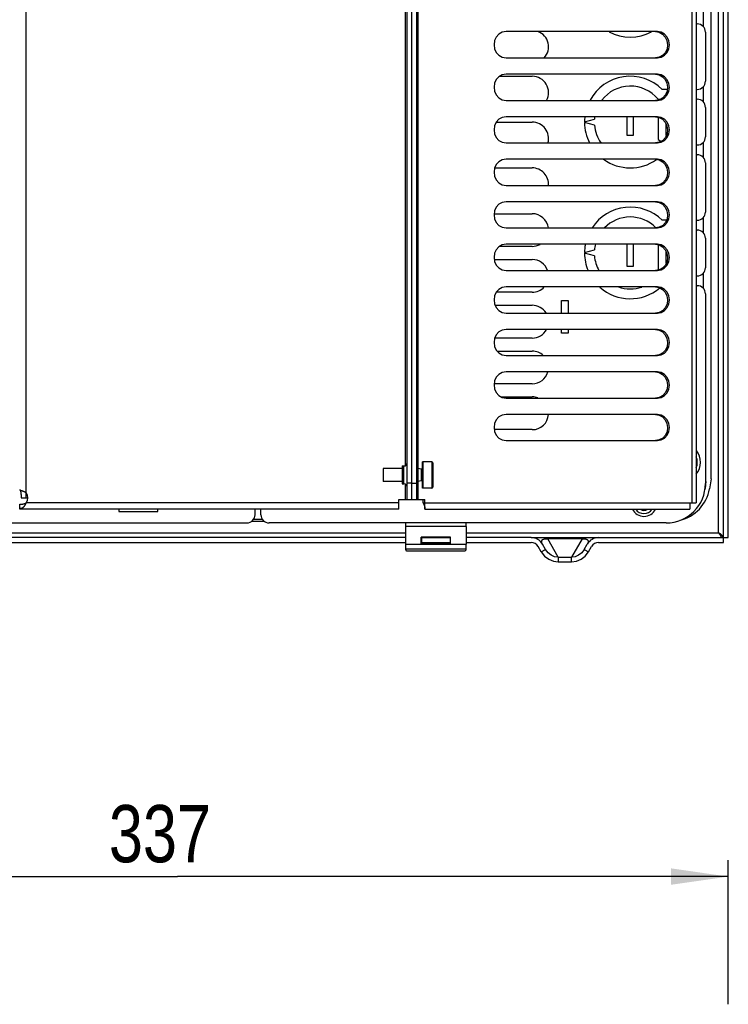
# Model space of a CAD drawing. Extents: x 0 to 594, y 0 to 420.
# Tile 29 of 105: x 271 to 314, y 300 to 360. Entities that reach past the tile are written whole.
import ezdxf

# ---------------------------------------------------------------- set-up
doc = ezdxf.new("R2010")
doc.units = 0
doc.header["$LTSCALE"] = 32.67
doc.layers.get('0').update_dxf_attribs({"linetype": 'CONTINUOUS'})
doc.layers.add('DATUM_AXIS', color=7, linetype='CONTINUOUS')
doc.layers.add('ROUNDS', color=7, linetype='CONTINUOUS')
doc.styles.get("Standard").update_dxf_attribs({"font": 'txt', "width": 0.8})
doc.dimstyles.get("Standard").update_dxf_attribs({"dimtxt": 2.5, "dimasz": 2.5, "dimexe": 1.25, "dimexo": 0.625, "dimtad": 1, "dimcen": 2.5, "dimazin": 3, "dimtfac": 1, "dimtmove": 0, "dimatfit": 3})

# ---------------------------------------------------------------- blocks, each defined once
blk = doc.blocks.new('_FILLED')
at = {"color": 0, "linetype": 'BYBLOCK'}
blk.add_solid([(0, 0), (-1, 0.143), (-1, -0.143)], dxfattribs=at)
blk = doc.blocks.new('*D11')
at = {"color": 2, "linetype": 'CONTINUOUS'}
for p, q in [((246.544, 300.815), (246.544, 308.371)), ((313.944, 299.563), (313.944, 308.371)), ((246.544, 307.371), (280.244, 307.371)), ((313.944, 307.371), (280.244, 307.371))]:
    blk.add_line(p, q, dxfattribs=at)
at = {"color": 2, "linetype": 'CONTINUOUS', "xscale": 3.5, "yscale": 3.5, "zscale": 3.5, "rotation": 180}
blk.add_blockref('_FILLED', (246.544, 307.371), dxfattribs=at)
at = {"color": 2, "linetype": 'CONTINUOUS', "xscale": 3.5, "yscale": 3.5, "zscale": 3.5}
blk.add_blockref('_FILLED', (313.944, 307.371), dxfattribs=at)
at = {"color": 5, "linetype": 'CONTINUOUS', "width": 0.8}
blk.add_text('337', height=3.5, dxfattribs=at).set_placement((276.044, 308.246))

msp = doc.modelspace()

# ---------------------------------------------------------------- linework, layer by layer
at = {"color": 7, "linetype": 'CONTINUOUS'}
for p, q in [((313.644, 327.792), (313.644, 391.192)), ((313.944, 328.092), (313.944, 390.892)), ((313.344, 328.392), (313.344, 390.592)), ((294.884, 330.421), (294.884, 388.621)), ((311.735, 330.223), (311.735, 388.819)), ((311.984, 388.819), (311.984, 330.223)), ((294.946, 386.721), (294.946, 332.32)), ((311.984, 359.492), (312.044, 359.492)), ((309.602, 359.021), (300.347, 359.021)), ((312.544, 358.992), (312.544, 355.992)), ((300.347, 357.421), (309.602, 357.421)), ((309.602, 356.421), (300.347, 356.421)), ((299.956, 356.292), (301.944, 356.292)), ((310.209, 355.492), (309.903, 355.492)), ((311.984, 355.492), (312.044, 355.492)), ((300.347, 354.821), (309.602, 354.821)), ((309.641, 354.892), (309.775, 354.892)), ((311.984, 354.892), (312.044, 354.892)), ((312.544, 354.392), (312.544, 352.592)), ((299.749, 353.492), (301.944, 353.492)), ((309.602, 353.821), (300.347, 353.821)), ((305.144, 353.512), (305.751, 353.675)), ((305.751, 353.309), (305.144, 353.472)), ((307.744, 353.821), (307.744, 352.692)), ((308.144, 352.692), (308.144, 353.821)), ((309.641, 353.794), (309.641, 352.421)), ((310.141, 352.665), (310.141, 353.377)), ((300.347, 352.221), (309.602, 352.221)), ((307.744, 352.692), (308.144, 352.692)), ((309.641, 352.421), (309.82, 352.317)), ((311.984, 352.092), (312.044, 352.092)), ((309.602, 351.221), (300.347, 351.221)), ((311.984, 351.492), (312.044, 351.492)), ((312.544, 350.992), (312.544, 347.992)), ((299.654, 350.692), (301.944, 350.692)), ((300.347, 349.621), (309.602, 349.621)), ((309.602, 348.621), (300.347, 348.621)), ((299.617, 347.892), (301.944, 347.892)), ((310.154, 347.492), (309.903, 347.492)), ((311.984, 347.492), (312.044, 347.492)), ((300.347, 347.021), (309.602, 347.021)), ((311.984, 346.892), (312.044, 346.892)), ((312.544, 346.392), (312.544, 344.592)), ((301.944, 345.892), (299.956, 345.892)), ((309.602, 346.021), (300.347, 346.021)), ((305.144, 345.512), (305.751, 345.675)), ((307.744, 346.021), (307.744, 344.692)), ((308.144, 344.692), (308.144, 346.021)), ((309.641, 345.994), (309.641, 344.447)), ((310.141, 344.865), (310.141, 345.577)), ((299.625, 345.092), (301.944, 345.092)), ((305.751, 345.309), (305.144, 345.472)), ((300.347, 344.421), (309.602, 344.421)), ((307.744, 344.692), (308.144, 344.692)), ((311.984, 344.092), (312.044, 344.092)), ((301.944, 343.092), (299.749, 343.092)), ((309.602, 343.421), (300.347, 343.421)), ((311.984, 343.492), (312.044, 343.492)), ((303.744, 342.592), (304.144, 342.592)), ((303.744, 341.821), (303.744, 342.592)), ((304.144, 342.592), (304.144, 341.821)), ((312.544, 342.992), (312.544, 331.392)), ((299.681, 342.292), (301.944, 342.292)), ((300.347, 341.821), (309.602, 341.821)), ((309.602, 340.821), (300.347, 340.821)), ((303.744, 340.592), (303.744, 340.821)), ((304.144, 340.821), (304.144, 340.592)), ((301.944, 340.292), (299.654, 340.292)), ((304.144, 340.592), (303.744, 340.592)), ((299.802, 339.492), (301.944, 339.492)), ((300.347, 339.221), (309.602, 339.221)), ((309.602, 338.221), (300.347, 338.221)), ((301.944, 337.492), (299.617, 337.492)), ((300.06, 336.692), (301.944, 336.692)), ((300.347, 336.621), (309.602, 336.621)), ((309.602, 335.621), (300.347, 335.621)), ((301.944, 334.692), (299.625, 334.692)), ((300.347, 334.021), (309.602, 334.021)), ((294.584, 331.421), (294.884, 331.421)), ((294.946, 331.521), (294.946, 330.421)), ((294.584, 330.421), (295.384, 330.421)), ((295.27, 330.221), (295.27, 330.421)), ((295.27, 330.221), (295.384, 330.221)), ((295.381, 329.865), (295.381, 329.859)), ((295.381, 329.859), (295.382, 329.853)), ((295.382, 329.853), (295.382, 329.847)), ((295.382, 329.847), (295.383, 329.843)), ((295.383, 329.843), (295.383, 329.838)), ((295.383, 329.838), (295.383, 329.834)), ((295.384, 329.821), (295.384, 330.421)), ((295.384, 330.221), (311.582, 330.221)), ((311.582, 330.222), (311.735, 330.222)), ((311.582, 330.221), (311.582, 329.821)), ((311.735, 330.223), (311.984, 330.223)), ((276.644, 329.821), (276.644, 329.692)), ((276.644, 329.692), (279.044, 329.692)), ((279.044, 329.692), (279.044, 329.821)), ((285.344, 329.492), (285.344, 329.821)), ((295.383, 329.834), (295.383, 329.831)), ((295.383, 329.831), (295.384, 329.828)), ((295.384, 329.828), (295.384, 329.826)), ((295.384, 329.826), (295.384, 329.824)), ((295.384, 329.824), (295.384, 329.822)), ((295.384, 329.822), (295.384, 329.821)), ((295.384, 329.821), (311.582, 329.821)), ((295.384, 329.821), (295.384, 329.821)), ((284.784, 329.092), (285.545, 329.092)), ((310.144, 328.992), (285.844, 328.992)), ((297.896, 328.777), (294.191, 328.777)), ((294.191, 328.777), (294.191, 327.686)), ((297.896, 328.777), (297.896, 327.686)), ((256.896, 328.392), (294.191, 328.392)), ((294.191, 328.092), (256.896, 328.092)), ((296.94, 328.117), (295.147, 328.117)), ((295.168, 328.096), (295.147, 328.117)), ((295.147, 327.689), (295.147, 328.117)), ((295.168, 328.096), (296.919, 328.096)), ((295.168, 328.096), (295.168, 327.781)), ((296.919, 328.092), (295.168, 328.092)), ((296.919, 328.096), (296.94, 328.117)), ((296.919, 328.096), (296.919, 327.781)), ((296.94, 327.689), (296.94, 328.117)), ((297.896, 328.392), (313.344, 328.392)), ((301.882, 328.092), (297.896, 328.092)), ((301.886, 328.092), (306.001, 328.092)), ((302.892, 328.092), (302.892, 328.017)), ((304.995, 328.017), (304.995, 328.092)), ((306.006, 328.092), (313.944, 328.092)), ((256.896, 327.792), (294.191, 327.792)), ((294.191, 327.686), (297.896, 327.686)), ((295.147, 327.689), (295.244, 327.705)), ((295.147, 327.689), (296.94, 327.689)), ((295.168, 327.792), (296.919, 327.792)), ((295.244, 327.705), (295.168, 327.781)), ((295.244, 327.705), (295.244, 327.792)), ((295.244, 327.705), (296.844, 327.705)), ((296.844, 327.792), (296.844, 327.705)), ((296.844, 327.705), (296.919, 327.781)), ((296.94, 327.689), (296.844, 327.705)), ((297.896, 327.792), (301.882, 327.792)), ((302.498, 327.225), (302.315, 327.542)), ((302.758, 327.375), (302.575, 327.692)), ((304.995, 328.017), (302.892, 328.017)), ((303.542, 326.892), (302.892, 328.017)), ((304.995, 328.017), (304.346, 326.892)), ((305.13, 327.375), (305.313, 327.692)), ((305.389, 327.225), (305.573, 327.542)), ((306.006, 327.792), (313.644, 327.792)), ((297.891, 327.386), (294.196, 327.386)), ((294.196, 327.386), (294.232, 327.28)), ((297.456, 327.259), (294.632, 327.259)), ((297.891, 327.386), (297.856, 327.28)), ((302.498, 327.225), (302.758, 327.375)), ((303.542, 326.892), (304.346, 326.892)), ((303.542, 326.892), (303.542, 326.62)), ((304.346, 326.62), (304.346, 326.892)), ((305.13, 327.375), (305.389, 327.225)), ((303.542, 326.62), (304.346, 326.62))]:
    msp.add_line(p, q, dxfattribs=at)
for points in [[(300.347, 359.021), (300.116, 358.981), (299.91, 358.867), (299.748, 358.691), (299.644, 358.471), (299.607, 358.224), (299.642, 357.977), (299.745, 357.755), (299.907, 357.577), (300.115, 357.461), (300.347, 357.421)], [(309.488, 359.021), (309.719, 358.981), (309.925, 358.867), (310.087, 358.691), (310.191, 358.471), (310.228, 358.224), (310.193, 357.977), (310.09, 357.755), (309.928, 357.577), (309.72, 357.461), (309.488, 357.421)], [(309.602, 357.421), (309.832, 357.461), (310.039, 357.575), (310.202, 357.753), (310.305, 357.973), (310.342, 358.216), (310.308, 358.461), (310.205, 358.684), (310.043, 358.863), (309.834, 358.98), (309.602, 359.021)], [(300.347, 356.421), (300.116, 356.381), (299.91, 356.267), (299.748, 356.091), (299.644, 355.871), (299.607, 355.624), (299.642, 355.377), (299.745, 355.155), (299.907, 354.977), (300.115, 354.861), (300.347, 354.821)], [(309.488, 356.421), (309.719, 356.381), (309.925, 356.267), (310.087, 356.091), (310.191, 355.871), (310.228, 355.624), (310.193, 355.377), (310.09, 355.155), (309.928, 354.977), (309.72, 354.861), (309.488, 354.821)], [(309.602, 354.821), (309.832, 354.861), (310.039, 354.975), (310.202, 355.153), (310.305, 355.373), (310.342, 355.616), (310.308, 355.861), (310.205, 356.084), (310.043, 356.263), (309.834, 356.38), (309.602, 356.421)], [(300.347, 353.821), (300.116, 353.781), (299.91, 353.667), (299.748, 353.491), (299.644, 353.271), (299.607, 353.024), (299.642, 352.777), (299.745, 352.555), (299.907, 352.377), (300.115, 352.261), (300.347, 352.221)], [(309.488, 353.821), (309.719, 353.781), (309.925, 353.667), (310.087, 353.491), (310.191, 353.271), (310.228, 353.024), (310.193, 352.777), (310.09, 352.555), (309.928, 352.377), (309.72, 352.261), (309.488, 352.221)], [(309.602, 352.221), (309.832, 352.261), (310.039, 352.375), (310.202, 352.553), (310.305, 352.773), (310.342, 353.016), (310.308, 353.261), (310.205, 353.484), (310.043, 353.663), (309.834, 353.78), (309.602, 353.821)], [(300.347, 351.221), (300.116, 351.181), (299.91, 351.067), (299.748, 350.891), (299.644, 350.671), (299.607, 350.424), (299.642, 350.177), (299.745, 349.955), (299.907, 349.777), (300.115, 349.661), (300.347, 349.621)], [(309.488, 351.221), (309.719, 351.181), (309.925, 351.067), (310.087, 350.891), (310.191, 350.671), (310.228, 350.424), (310.193, 350.177), (310.09, 349.955), (309.928, 349.777), (309.72, 349.661), (309.488, 349.621)], [(309.602, 349.621), (309.832, 349.661), (310.039, 349.775), (310.202, 349.953), (310.305, 350.173), (310.342, 350.416), (310.308, 350.661), (310.205, 350.884), (310.043, 351.063), (309.834, 351.18), (309.602, 351.221)], [(300.347, 348.621), (300.116, 348.581), (299.91, 348.467), (299.748, 348.291), (299.644, 348.071), (299.607, 347.824), (299.642, 347.577), (299.745, 347.355), (299.907, 347.177), (300.115, 347.061), (300.347, 347.021)], [(309.488, 348.621), (309.719, 348.581), (309.925, 348.467), (310.087, 348.291), (310.191, 348.071), (310.228, 347.824), (310.193, 347.577), (310.09, 347.355), (309.928, 347.177), (309.72, 347.061), (309.488, 347.021)], [(309.602, 347.021), (309.832, 347.061), (310.039, 347.175), (310.202, 347.353), (310.305, 347.573), (310.342, 347.816), (310.308, 348.061), (310.205, 348.284), (310.043, 348.463), (309.834, 348.58), (309.602, 348.621)], [(300.347, 346.021), (300.116, 345.981), (299.91, 345.867), (299.748, 345.691), (299.644, 345.471), (299.607, 345.224), (299.642, 344.977), (299.745, 344.755), (299.907, 344.577), (300.115, 344.461), (300.347, 344.421)], [(309.488, 346.021), (309.719, 345.981), (309.925, 345.867), (310.087, 345.691), (310.191, 345.471), (310.228, 345.224), (310.193, 344.977), (310.09, 344.755), (309.928, 344.577), (309.72, 344.461), (309.488, 344.421)], [(309.602, 344.421), (309.832, 344.461), (310.039, 344.575), (310.2, 344.75), (310.305, 344.971), (310.342, 345.218), (310.307, 345.465), (310.204, 345.687), (310.041, 345.864), (309.833, 345.981), (309.602, 346.021)], [(300.347, 343.421), (300.116, 343.381), (299.91, 343.267), (299.748, 343.091), (299.644, 342.871), (299.607, 342.624), (299.642, 342.377), (299.745, 342.155), (299.907, 341.977), (300.115, 341.861), (300.347, 341.821)], [(309.488, 343.421), (309.719, 343.381), (309.925, 343.267), (310.087, 343.091), (310.191, 342.871), (310.228, 342.624), (310.193, 342.377), (310.09, 342.155), (309.928, 341.977), (309.72, 341.861), (309.488, 341.821)], [(309.602, 341.821), (309.832, 341.861), (310.039, 341.975), (310.2, 342.15), (310.305, 342.371), (310.342, 342.618), (310.307, 342.865), (310.204, 343.087), (310.041, 343.264), (309.833, 343.381), (309.602, 343.421)], [(300.347, 340.821), (300.116, 340.781), (299.91, 340.667), (299.748, 340.491), (299.644, 340.271), (299.607, 340.024), (299.642, 339.777), (299.745, 339.555), (299.907, 339.377), (300.115, 339.261), (300.347, 339.221)], [(309.488, 340.821), (309.719, 340.781), (309.925, 340.667), (310.087, 340.491), (310.191, 340.271), (310.228, 340.024), (310.193, 339.777), (310.09, 339.555), (309.928, 339.377), (309.72, 339.261), (309.488, 339.221)], [(309.602, 339.221), (309.832, 339.261), (310.039, 339.375), (310.2, 339.55), (310.305, 339.771), (310.342, 340.018), (310.307, 340.265), (310.204, 340.487), (310.041, 340.664), (309.833, 340.781), (309.602, 340.821)], [(300.347, 338.221), (300.116, 338.181), (299.91, 338.067), (299.748, 337.891), (299.644, 337.671), (299.607, 337.424), (299.642, 337.177), (299.745, 336.955), (299.907, 336.777), (300.115, 336.661), (300.347, 336.621)], [(309.488, 338.221), (309.719, 338.181), (309.925, 338.067), (310.087, 337.891), (310.191, 337.671), (310.228, 337.424), (310.193, 337.177), (310.09, 336.955), (309.928, 336.777), (309.72, 336.661), (309.488, 336.621)], [(309.602, 336.621), (309.832, 336.661), (310.039, 336.775), (310.2, 336.95), (310.305, 337.171), (310.342, 337.418), (310.307, 337.665), (310.204, 337.887), (310.041, 338.064), (309.833, 338.181), (309.602, 338.221)], [(300.347, 335.621), (300.116, 335.581), (299.91, 335.467), (299.748, 335.291), (299.644, 335.071), (299.607, 334.824), (299.642, 334.577), (299.745, 334.355), (299.907, 334.177), (300.115, 334.061), (300.347, 334.021)], [(309.488, 335.621), (309.719, 335.581), (309.925, 335.467), (310.087, 335.291), (310.191, 335.071), (310.228, 334.824), (310.193, 334.577), (310.09, 334.355), (309.928, 334.177), (309.72, 334.061), (309.488, 334.021)], [(309.602, 334.021), (309.832, 334.061), (310.039, 334.175), (310.2, 334.35), (310.305, 334.571), (310.342, 334.818), (310.307, 335.065), (310.204, 335.287), (310.041, 335.464), (309.833, 335.581), (309.602, 335.621)], [(295.27, 330.221), (295.272, 330.205), (295.276, 330.188), (295.284, 330.173), (295.285, 330.171)], [(295.285, 330.171), (295.288, 330.167), (295.291, 330.163), (295.293, 330.158), (295.296, 330.154), (295.299, 330.149), (295.301, 330.144), (295.304, 330.139), (295.307, 330.134), (295.309, 330.129), (295.312, 330.123), (295.314, 330.118), (295.317, 330.112), (295.319, 330.107), (295.322, 330.101), (295.324, 330.095), (295.326, 330.089), (295.329, 330.083), (295.331, 330.077), (295.333, 330.071), (295.335, 330.065), (295.338, 330.059), (295.34, 330.053), (295.342, 330.047), (295.344, 330.041), (295.345, 330.035), (295.347, 330.029), (295.349, 330.023), (295.351, 330.017), (295.353, 330.011), (295.354, 330.005), (295.356, 329.999), (295.357, 329.993), (295.359, 329.987), (295.36, 329.981), (295.362, 329.976), (295.363, 329.97), (295.364, 329.964), (295.365, 329.959), (295.367, 329.953), (295.368, 329.948), (295.369, 329.943), (295.37, 329.938), (295.371, 329.932), (295.372, 329.927), (295.373, 329.922), (295.373, 329.918), (295.374, 329.913), (295.375, 329.908), (295.376, 329.904), (295.376, 329.899), (295.377, 329.895), (295.378, 329.891), (295.378, 329.887), (295.379, 329.883), (295.379, 329.879), (295.38, 329.875), (295.38, 329.872), (295.38, 329.868), (295.381, 329.865)], [(294.193, 328.992), (294.193, 328.961), (294.192, 328.905), (294.192, 328.843), (294.191, 328.777)], [(297.896, 328.777), (297.896, 328.843), (297.896, 328.905), (297.895, 328.961), (297.895, 328.992)], [(313.344, 328.392), (313.419, 328.277), (313.494, 328.18), (313.569, 328.115), (313.644, 328.092)], [(313.644, 328.092), (313.621, 328.167), (313.556, 328.242), (313.459, 328.317), (313.344, 328.392)], [(294.191, 327.686), (294.192, 327.621), (294.192, 327.559), (294.193, 327.504), (294.193, 327.457), (294.194, 327.421), (294.195, 327.397), (294.196, 327.386)], [(297.891, 327.386), (297.892, 327.397), (297.893, 327.421), (297.894, 327.457), (297.895, 327.504), (297.896, 327.559), (297.896, 327.621), (297.896, 327.686)], [(302.575, 327.692), (302.553, 327.733), (302.538, 327.77), (302.528, 327.804), (302.523, 327.835), (302.523, 327.863), (302.526, 327.889), (302.534, 327.912), (302.545, 327.933), (302.56, 327.951), (302.579, 327.968), (302.601, 327.982), (302.627, 327.994), (302.657, 328.005), (302.692, 328.013), (302.73, 328.018), (302.771, 328.021), (302.812, 328.022), (302.853, 328.02), (302.892, 328.017)], [(304.995, 328.017), (305.035, 328.02), (305.076, 328.022), (305.117, 328.021), (305.158, 328.018), (305.196, 328.012), (305.23, 328.004), (305.261, 327.994), (305.287, 327.982), (305.309, 327.968), (305.327, 327.951), (305.342, 327.933), (305.354, 327.912), (305.361, 327.889), (305.365, 327.863), (305.365, 327.835), (305.36, 327.804), (305.35, 327.77), (305.334, 327.733), (305.313, 327.692)], [(294.632, 327.259), (294.543, 327.26), (294.459, 327.261), (294.384, 327.264), (294.321, 327.267), (294.274, 327.271), (294.243, 327.275), (294.232, 327.28)], [(297.856, 327.28), (297.845, 327.275), (297.814, 327.271), (297.766, 327.267), (297.703, 327.264), (297.628, 327.261), (297.544, 327.26), (297.456, 327.259)], [(302.498, 327.225), (302.699, 326.964), (302.952, 326.771), (303.237, 326.655), (303.542, 326.62)], [(303.542, 326.892), (303.318, 326.924), (303.106, 327.017), (302.915, 327.168), (302.758, 327.375)], [(305.13, 327.375), (304.972, 327.168), (304.781, 327.017), (304.569, 326.924), (304.346, 326.892)], [(304.346, 326.62), (304.651, 326.655), (304.936, 326.771), (305.189, 326.964), (305.389, 327.225)]]:
    msp.add_lwpolyline(points, dxfattribs=at)
for centre, radius, start, end in [((312.044, 358.992), 0.5, 0, 90), ((301.944, 358.092), 1, 317.67873, 69.39556), ((307.944, 361.492), 2.8, 242.63825, 297.46594), ((301.944, 355.292), 1, 331.66465, 90), ((307.944, 353.492), 2.8, 45.58469, 151.60583), ((312.044, 355.992), 0.5, 270, 360), ((307.944, 353.492), 2.2, 39.5212, 142.5459), ((312.044, 354.392), 0.5, 0, 90), ((301.944, 352.492), 1, 344.09398, 90), ((307.944, 353.492), 2.8, 173.15443, 179.59074), ((307.944, 353.492), 2.8, 180.40926, 207.02011), ((307.944, 353.492), 2.2, 171.29357, 175.23404), ((307.944, 353.492), 2.2, 184.76596, 215.52078), ((312.044, 352.592), 0.5, 270, 360), ((307.944, 353.492), 2.8, 234.23599, 304.96798), ((312.044, 350.992), 0.5, 0, 90), ((301.944, 349.692), 1, 355.88441, 90), ((301.944, 346.892), 1, 7.4071, 90), ((307.944, 345.492), 2.8, 45.58469, 146.6495), ((312.044, 347.992), 0.5, 270, 360), ((307.944, 345.492), 2.2, 44.54626, 135.83346), ((312.044, 346.392), 0.5, 0, 90), ((301.944, 346.892), 1, 270, 298.60126), ((307.944, 345.492), 2.8, 169.04328, 179.59074), ((307.944, 345.492), 2.2, 165.97026, 175.23404), ((301.944, 344.092), 1, 19.36573, 90), ((307.944, 345.492), 2.8, 180.40926, 202.64816), ((307.944, 345.492), 2.2, 184.76596, 209.28848), ((312.044, 344.592), 0.5, 270, 360), ((301.944, 344.092), 1, 270, 317.67873), ((307.944, 345.492), 2.8, 228.13763, 310.19375), ((307.944, 345.492), 2.2, 250.82378, 288.66525), ((312.044, 342.992), 0.5, 0, 90), ((301.944, 341.292), 1, 32.28479, 90), ((301.944, 341.292), 1, 270, 331.66465), ((301.944, 338.492), 1, 47.38796, 90), ((301.944, 338.492), 1, 270, 344.09398), ((301.944, 335.692), 1, 69.39556, 90), ((301.944, 335.692), 1, 270, 355.88441), ((311.044, 332.692), 1, 340.11636, 19.88363), ((311.044, 332.692), 1.19, 322.33489, 37.24973), ((310.144, 331.392), 2.4, 270, 360), ((285.844, 329.492), 0.5, 180, 270), ((308.784, 330.192), 0.8, 207.64867, 332.35133), ((308.784, 330.192), 0.63, 216.10509, 323.89491), ((308.784, 330.192), 0.44, 237.53556, 302.46444), ((301.882, 327.292), 0.8, 30, 90), ((306.006, 327.292), 0.8, 90, 150), ((301.882, 327.292), 0.5, 30, 90), ((306.006, 327.292), 0.5, 90, 150)]:
    msp.add_arc(centre, radius, start, end, dxfattribs=at)
at = {"layer": 'DATUM_AXIS', "color": 7, "linetype": 'CONTINUOUS'}
for p, q in [((294.284, 330.421), (294.284, 388.621)), ((294.584, 330.421), (294.584, 388.621)), ((270.979, 330.827), (270.979, 388.214)), ((294.184, 332.498), (294.184, 386.544)), ((312.904, 331.692), (312.904, 372.392)), ((312.404, 360.254), (312.404, 359.331)), ((312.404, 355.654), (312.404, 354.731)), ((305.844, 352.859), (305.844, 352.842)), ((305.844, 352.842), (305.847, 352.842)), ((312.404, 352.254), (312.404, 351.331)), ((312.404, 347.654), (312.404, 346.731)), ((312.404, 344.254), (312.404, 343.331)), ((293.984, 332.321), (292.824, 332.321)), ((292.824, 332.321), (292.824, 331.521)), ((293.984, 332.471), (294.084, 332.471)), ((293.984, 332.471), (293.984, 331.371)), ((294.084, 331.371), (294.084, 332.471)), ((294.944, 332.321), (294.884, 332.321)), ((295.144, 332.276), (294.944, 332.321)), ((294.944, 332.321), (294.944, 331.521)), ((295.224, 332.276), (295.144, 332.276)), ((295.144, 332.276), (295.144, 331.566)), ((295.804, 332.721), (295.224, 332.721)), ((295.224, 332.37), (295.224, 332.721)), ((295.244, 332.721), (295.224, 332.699)), ((295.244, 332.694), (295.224, 332.694)), ((295.244, 332.69), (295.224, 332.629)), ((295.244, 332.614), (295.224, 332.614)), ((295.244, 332.607), (295.224, 332.511)), ((295.244, 332.487), (295.224, 332.487)), ((295.244, 332.477), (295.224, 332.353)), ((295.224, 332.37), (295.224, 332.357)), ((295.224, 332.238), (295.224, 332.353)), ((295.244, 332.321), (295.224, 332.321)), ((295.244, 332.309), (295.224, 332.165)), ((295.244, 332.721), (295.244, 331.121)), ((295.804, 332.721), (295.804, 331.121)), ((295.864, 332.661), (295.864, 331.181)), ((295.224, 332.238), (295.227, 332.188)), ((295.224, 332.085), (295.224, 332.165)), ((295.244, 332.128), (295.224, 332.128)), ((295.244, 332.114), (295.224, 331.961)), ((295.224, 332.085), (295.232, 332.021)), ((295.224, 331.921), (295.224, 331.961)), ((295.244, 331.921), (295.224, 331.921)), ((295.244, 331.907), (295.224, 331.754)), ((295.224, 331.757), (295.233, 331.829)), ((295.224, 331.714), (295.224, 331.757)), ((295.244, 331.714), (295.224, 331.714)), ((295.224, 331.603), (295.231, 331.714)), ((295.244, 331.7), (295.224, 331.558)), ((295.233, 331.829), (295.244, 331.915)), ((312.904, 331.692), (312.795, 331.075)), ((293.984, 331.521), (292.824, 331.521)), ((293.984, 331.371), (294.084, 331.371)), ((294.184, 330.421), (294.184, 331.344)), ((294.584, 331.421), (294.284, 331.421)), ((294.944, 331.521), (294.884, 331.521)), ((295.144, 331.566), (294.944, 331.521)), ((295.224, 331.566), (295.144, 331.566)), ((295.224, 331.489), (295.224, 331.603)), ((295.244, 331.521), (295.224, 331.521)), ((295.224, 331.472), (295.226, 331.521)), ((295.244, 331.509), (295.224, 331.387)), ((295.224, 331.485), (295.224, 331.489)), ((295.224, 331.121), (295.224, 331.472)), ((295.244, 331.355), (295.224, 331.355)), ((295.244, 331.345), (295.224, 331.252)), ((295.244, 331.228), (295.224, 331.228)), ((295.244, 331.221), (295.224, 331.163)), ((295.244, 331.148), (295.224, 331.148)), ((295.244, 331.145), (295.224, 331.126)), ((295.804, 331.121), (295.224, 331.121)), ((270.584, 331.006), (270.584, 331.007)), ((270.584, 331.007), (270.584, 331.007)), ((270.585, 331.006), (270.584, 331.006)), ((270.584, 331.006), (270.584, 331.006)), ((270.585, 331.005), (270.585, 331.006)), ((270.585, 331.006), (270.585, 331.006)), ((270.585, 331.006), (270.585, 331.006)), ((270.586, 331.005), (270.585, 331.005)), ((270.587, 331.005), (270.586, 331.005)), ((270.586, 331.005), (270.586, 331.005)), ((270.586, 331.005), (270.586, 331.005)), ((270.586, 331.005), (270.586, 331.005)), ((270.587, 331.004), (270.587, 331.005)), ((270.588, 331.004), (270.587, 331.004)), ((270.587, 331.004), (270.587, 331.004)), ((270.587, 331.004), (270.587, 331.004)), ((270.589, 331.003), (270.588, 331.004)), ((270.588, 331.004), (270.588, 331.004)), ((270.588, 331.004), (270.588, 331.004)), ((270.59, 331.003), (270.589, 331.003)), ((270.589, 331.003), (270.589, 331.003)), ((270.591, 331.002), (270.59, 331.003)), ((270.59, 331.003), (270.59, 331.003)), ((270.592, 331.002), (270.591, 331.002)), ((270.591, 331.002), (270.591, 331.002)), ((270.592, 331.001), (270.592, 331.002)), ((270.593, 331.001), (270.592, 331.001)), ((270.594, 331), (270.593, 331.001)), ((270.593, 331.001), (270.593, 331.001)), ((270.595, 331), (270.594, 331)), ((270.594, 331), (270.594, 331)), ((270.596, 330.999), (270.595, 331)), ((270.597, 330.999), (270.596, 330.999)), ((270.598, 330.998), (270.597, 330.999)), ((270.599, 330.998), (270.598, 330.998)), ((270.6, 330.997), (270.599, 330.998)), ((270.601, 330.997), (270.6, 330.997)), ((270.602, 330.996), (270.601, 330.997)), ((270.603, 330.996), (270.602, 330.996)), ((270.605, 330.995), (270.603, 330.996)), ((270.606, 330.994), (270.605, 330.995)), ((270.608, 330.994), (270.606, 330.994)), ((270.609, 330.993), (270.608, 330.994)), ((270.611, 330.992), (270.609, 330.993)), ((270.613, 330.991), (270.611, 330.992)), ((270.616, 330.99), (270.613, 330.991)), ((270.618, 330.989), (270.616, 330.99)), ((270.621, 330.988), (270.618, 330.989)), ((270.624, 330.987), (270.621, 330.988)), ((270.621, 330.988), (270.621, 330.987)), ((270.621, 330.987), (270.622, 330.986)), ((270.622, 330.986), (270.622, 330.985)), ((270.622, 330.985), (270.622, 330.985)), ((270.622, 330.985), (270.623, 330.984)), ((270.623, 330.984), (270.623, 330.983)), ((270.623, 330.983), (270.623, 330.982)), ((270.623, 330.982), (270.624, 330.981)), ((270.628, 330.985), (270.624, 330.987)), ((270.624, 330.981), (270.624, 330.979)), ((270.624, 330.979), (270.625, 330.978)), ((270.625, 330.978), (270.625, 330.977)), ((270.625, 330.977), (270.626, 330.976)), ((270.626, 330.976), (270.626, 330.974)), ((270.626, 330.974), (270.627, 330.973)), ((270.627, 330.973), (270.627, 330.972)), ((270.627, 330.972), (270.627, 330.97)), ((270.627, 330.97), (270.628, 330.969)), ((270.632, 330.983), (270.628, 330.985)), ((270.628, 330.969), (270.628, 330.967)), ((270.628, 330.967), (270.629, 330.966)), ((270.629, 330.966), (270.629, 330.964)), ((270.629, 330.964), (270.63, 330.962)), ((270.63, 330.962), (270.63, 330.96)), ((270.63, 330.96), (270.631, 330.959)), ((270.631, 330.959), (270.632, 330.957)), ((270.638, 330.981), (270.632, 330.983)), ((270.632, 330.957), (270.632, 330.955)), ((270.632, 330.955), (270.633, 330.953)), ((270.633, 330.953), (270.633, 330.951)), ((270.633, 330.951), (270.634, 330.949)), ((270.634, 330.949), (270.634, 330.946)), ((270.634, 330.946), (270.635, 330.944)), ((270.635, 330.944), (270.636, 330.941)), ((270.636, 330.941), (270.636, 330.939)), ((270.636, 330.939), (270.637, 330.936)), ((270.637, 330.936), (270.637, 330.933)), ((270.637, 330.933), (270.638, 330.931)), ((270.644, 330.979), (270.638, 330.981)), ((270.638, 330.931), (270.639, 330.928)), ((270.639, 330.928), (270.64, 330.924)), ((270.64, 330.921), (270.641, 330.917)), ((270.641, 330.917), (270.642, 330.914)), ((270.642, 330.914), (270.642, 330.91)), ((270.642, 330.91), (270.643, 330.906)), ((270.643, 330.906), (270.644, 330.902)), ((270.653, 330.975), (270.644, 330.979)), ((270.644, 330.902), (270.645, 330.898)), ((270.645, 330.898), (270.645, 330.894)), ((270.645, 330.894), (270.646, 330.889)), ((270.646, 330.889), (270.647, 330.884)), ((270.647, 330.884), (270.648, 330.879)), ((270.648, 330.879), (270.649, 330.874)), ((270.649, 330.874), (270.65, 330.869)), ((270.65, 330.869), (270.65, 330.863)), ((270.65, 330.863), (270.651, 330.857)), ((270.651, 330.857), (270.652, 330.851)), ((270.652, 330.851), (270.653, 330.845)), ((270.657, 330.974), (270.653, 330.975)), ((270.653, 330.845), (270.654, 330.838)), ((270.654, 330.838), (270.655, 330.831)), ((270.655, 330.831), (270.656, 330.824)), ((270.656, 330.824), (270.657, 330.816)), ((270.66, 330.972), (270.657, 330.974)), ((270.657, 330.816), (270.657, 330.809)), ((270.657, 330.809), (270.658, 330.807)), ((270.658, 330.807), (270.659, 330.798)), ((270.659, 330.798), (270.659, 330.79)), ((270.659, 330.79), (270.66, 330.781)), ((270.72, 330.95), (270.66, 330.972)), ((270.66, 330.781), (270.661, 330.772)), ((270.661, 330.772), (270.661, 330.769)), ((270.661, 330.769), (270.662, 330.76)), ((270.662, 330.76), (270.663, 330.75)), ((270.663, 330.75), (270.664, 330.74)), ((270.664, 330.74), (270.665, 330.729)), ((270.665, 330.729), (270.665, 330.718)), ((270.665, 330.718), (270.666, 330.707)), ((270.666, 330.707), (270.667, 330.695)), ((270.667, 330.695), (270.668, 330.683)), ((270.668, 330.683), (270.668, 330.671)), ((270.668, 330.671), (270.669, 330.658)), ((270.669, 330.658), (270.669, 330.645)), ((270.669, 330.645), (270.67, 330.632)), ((270.67, 330.632), (270.67, 330.619)), ((270.67, 330.619), (270.671, 330.606)), ((270.671, 330.606), (270.671, 330.592)), ((270.671, 330.592), (270.671, 330.578)), ((270.671, 330.578), (270.672, 330.564)), ((270.672, 330.564), (270.672, 330.55)), ((270.672, 330.55), (270.672, 330.536)), ((270.672, 330.521), (271.084, 330.521)), ((270.727, 330.947), (270.72, 330.95)), ((270.729, 330.946), (270.727, 330.947)), ((270.732, 330.945), (270.729, 330.946)), ((270.734, 330.944), (270.732, 330.945)), ((270.738, 330.942), (270.734, 330.944)), ((270.753, 330.937), (270.738, 330.942)), ((270.766, 330.932), (270.753, 330.937)), ((270.777, 330.927), (270.766, 330.932)), ((270.787, 330.923), (270.777, 330.927)), ((270.797, 330.919), (270.787, 330.923)), ((270.805, 330.915), (270.797, 330.919)), ((270.814, 330.912), (270.805, 330.915)), ((270.821, 330.909), (270.814, 330.912)), ((270.828, 330.906), (270.821, 330.909)), ((270.835, 330.902), (270.828, 330.906)), ((270.842, 330.9), (270.835, 330.902)), ((270.848, 330.897), (270.842, 330.9)), ((270.855, 330.894), (270.848, 330.897)), ((270.861, 330.891), (270.855, 330.894)), ((270.867, 330.888), (270.861, 330.891)), ((270.872, 330.885), (270.867, 330.888)), ((270.878, 330.882), (270.872, 330.885)), ((270.884, 330.88), (270.878, 330.882)), ((270.889, 330.877), (270.884, 330.88)), ((270.895, 330.874), (270.889, 330.877)), ((270.9, 330.872), (270.895, 330.874)), ((270.905, 330.869), (270.9, 330.872)), ((270.909, 330.867), (270.905, 330.869)), ((270.914, 330.865), (270.909, 330.867)), ((270.919, 330.862), (270.914, 330.865)), ((270.923, 330.86), (270.919, 330.862)), ((270.928, 330.857), (270.923, 330.86)), ((270.932, 330.855), (270.928, 330.857)), ((270.936, 330.853), (270.932, 330.855)), ((270.94, 330.85), (270.936, 330.853)), ((270.944, 330.848), (270.94, 330.85)), ((270.948, 330.846), (270.944, 330.848)), ((270.952, 330.843), (270.948, 330.846)), ((270.949, 330.845), (270.95, 330.839)), ((270.95, 330.839), (270.951, 330.832)), ((270.951, 330.832), (270.952, 330.825)), ((270.956, 330.841), (270.952, 330.843)), ((270.952, 330.825), (270.953, 330.817)), ((270.953, 330.817), (270.954, 330.809)), ((270.954, 330.809), (270.954, 330.807)), ((270.954, 330.807), (270.955, 330.798)), ((270.955, 330.798), (270.956, 330.79)), ((270.96, 330.839), (270.956, 330.841)), ((270.956, 330.79), (270.956, 330.782)), ((270.956, 330.782), (270.957, 330.772)), ((270.957, 330.772), (270.958, 330.763)), ((270.958, 330.763), (270.959, 330.753)), ((270.959, 330.753), (270.96, 330.742)), ((270.963, 330.837), (270.96, 330.839)), ((270.96, 330.742), (270.961, 330.732)), ((270.961, 330.732), (270.961, 330.721)), ((270.961, 330.721), (270.962, 330.71)), ((270.962, 330.71), (270.963, 330.699)), ((270.966, 330.835), (270.963, 330.837)), ((270.963, 330.699), (270.964, 330.687)), ((270.964, 330.687), (270.964, 330.675)), ((270.964, 330.675), (270.965, 330.662)), ((270.965, 330.662), (270.965, 330.649)), ((270.965, 330.649), (270.966, 330.636)), ((270.97, 330.833), (270.966, 330.835)), ((270.966, 330.636), (270.966, 330.623)), ((270.966, 330.623), (270.967, 330.61)), ((270.967, 330.61), (270.967, 330.596)), ((270.967, 330.596), (270.967, 330.582)), ((270.967, 330.582), (270.968, 330.568)), ((270.968, 330.568), (270.968, 330.554)), ((270.968, 330.554), (270.968, 330.54)), ((270.968, 330.54), (270.968, 330.526)), ((270.968, 330.526), (270.968, 330.521)), ((270.973, 330.831), (270.97, 330.833)), ((270.976, 330.829), (270.973, 330.831)), ((270.979, 330.827), (270.976, 330.829)), ((270.584, 330.136), (270.587, 330.136)), ((270.584, 329.821), (270.584, 330.136)), ((270.584, 329.879), (270.586, 329.879)), ((270.586, 329.879), (270.588, 329.879)), ((270.587, 330.136), (270.595, 330.136)), ((270.588, 329.879), (270.59, 329.879)), ((270.59, 329.879), (270.592, 329.879)), ((270.592, 329.879), (270.594, 329.88)), ((270.594, 329.88), (270.596, 329.88)), ((270.595, 330.136), (270.604, 330.136)), ((270.596, 329.88), (270.599, 329.88)), ((270.599, 329.88), (270.601, 329.88)), ((270.601, 329.88), (270.603, 329.88)), ((270.603, 329.88), (270.605, 329.88)), ((270.604, 330.136), (270.612, 330.136)), ((270.605, 329.88), (270.607, 329.88)), ((270.607, 329.88), (270.61, 329.88)), ((270.61, 329.88), (270.612, 329.88)), ((270.612, 330.136), (270.62, 330.136)), ((270.612, 329.88), (270.614, 329.88)), ((270.614, 329.88), (270.616, 329.881)), ((270.616, 329.881), (270.618, 329.881)), ((270.618, 329.881), (270.621, 329.881)), ((270.62, 330.136), (270.628, 330.136)), ((270.621, 329.881), (270.623, 329.881)), ((270.623, 329.881), (270.625, 329.881)), ((270.625, 329.881), (270.627, 329.881)), ((270.627, 329.881), (270.63, 329.882)), ((270.628, 330.136), (270.636, 330.136)), ((270.63, 329.882), (270.632, 329.882)), ((270.632, 329.882), (270.634, 329.882)), ((270.634, 329.882), (270.636, 329.882)), ((270.636, 330.136), (270.644, 330.137)), ((270.636, 329.882), (270.639, 329.883)), ((270.639, 329.883), (270.641, 329.883)), ((270.641, 329.883), (270.643, 329.883)), ((270.643, 329.883), (270.645, 329.884)), ((270.644, 330.137), (270.653, 330.137)), ((270.645, 329.884), (270.648, 329.884)), ((270.648, 329.884), (270.65, 329.884)), ((270.65, 329.884), (270.652, 329.884)), ((270.653, 330.137), (270.66, 330.137)), ((270.655, 329.885), (270.657, 329.885)), ((270.657, 329.885), (270.658, 329.886)), ((270.658, 329.886), (270.66, 329.886)), ((270.66, 330.137), (270.667, 330.137)), ((270.66, 329.886), (270.662, 329.886)), ((270.662, 329.886), (270.664, 329.886)), ((270.664, 329.886), (270.666, 329.887)), ((270.666, 329.887), (270.668, 329.887)), ((270.667, 330.137), (270.674, 330.138)), ((270.668, 329.887), (270.669, 329.888)), ((270.669, 329.888), (270.671, 329.888)), ((270.671, 329.888), (270.673, 329.888)), ((270.673, 329.888), (270.675, 329.889)), ((270.674, 330.138), (270.682, 330.138)), ((270.675, 329.889), (270.677, 329.889)), ((270.677, 329.889), (270.679, 329.889)), ((270.679, 329.889), (270.68, 329.89)), ((270.68, 329.89), (270.682, 329.89)), ((270.682, 330.138), (270.689, 330.139)), ((270.682, 329.89), (270.684, 329.891)), ((270.684, 329.891), (270.686, 329.891)), ((270.686, 329.891), (270.688, 329.892)), ((270.688, 329.892), (270.689, 329.892)), ((270.689, 330.139), (270.695, 330.139)), ((270.689, 329.892), (270.691, 329.892)), ((270.691, 329.892), (270.693, 329.893)), ((270.693, 329.893), (270.695, 329.893)), ((270.695, 330.139), (270.701, 330.139)), ((270.695, 329.893), (270.697, 329.894)), ((270.697, 329.894), (270.699, 329.894)), ((270.699, 329.894), (270.701, 329.895)), ((270.701, 330.139), (270.707, 330.14)), ((270.703, 329.896), (270.705, 329.896)), ((270.705, 329.896), (270.707, 329.897)), ((270.707, 330.14), (270.713, 330.14)), ((270.707, 329.897), (270.708, 329.897)), ((270.708, 329.897), (270.71, 329.898)), ((270.71, 329.898), (270.712, 329.898)), ((270.712, 329.898), (270.714, 329.899)), ((270.713, 330.14), (270.719, 330.141)), ((270.714, 329.899), (270.715, 329.9)), ((270.715, 329.9), (270.717, 329.9)), ((270.717, 329.9), (270.719, 329.901)), ((270.719, 330.141), (270.725, 330.141)), ((270.719, 329.901), (270.721, 329.902)), ((270.721, 329.902), (270.723, 329.902)), ((270.723, 329.902), (270.724, 329.903)), ((270.724, 329.903), (270.725, 329.903)), ((270.725, 330.141), (270.73, 330.142)), ((270.725, 329.903), (270.727, 329.904)), ((270.727, 329.904), (270.728, 329.904)), ((270.728, 329.904), (270.73, 329.905)), ((270.73, 330.142), (270.735, 330.142)), ((270.73, 329.905), (270.731, 329.905)), ((270.731, 329.905), (270.733, 329.906)), ((270.733, 329.906), (270.734, 329.906)), ((270.734, 329.906), (270.735, 329.907)), ((270.735, 330.142), (270.74, 330.143)), ((270.735, 329.907), (270.737, 329.908)), ((270.737, 329.908), (270.738, 329.908)), ((270.738, 329.908), (270.74, 329.909)), ((270.74, 330.143), (270.745, 330.143)), ((270.74, 329.909), (270.741, 329.909)), ((270.741, 329.909), (270.743, 329.91)), ((270.743, 329.91), (270.744, 329.911)), ((270.744, 329.911), (270.745, 329.911)), ((270.745, 330.143), (270.749, 330.144)), ((270.745, 329.911), (270.747, 329.912)), ((270.747, 329.912), (270.748, 329.912)), ((270.748, 329.912), (270.75, 329.913)), ((270.749, 330.144), (270.754, 330.144)), ((270.75, 329.913), (270.751, 329.914)), ((270.751, 329.914), (270.753, 329.914)), ((270.753, 329.914), (270.754, 329.915)), ((270.754, 330.144), (270.759, 330.145)), ((270.754, 329.915), (270.756, 329.916)), ((270.756, 329.916), (270.757, 329.917)), ((270.759, 330.145), (270.763, 330.146)), ((270.759, 329.917), (270.76, 329.918)), ((270.76, 329.918), (270.762, 329.919)), ((270.762, 329.919), (270.763, 329.92)), ((270.763, 330.146), (270.768, 330.146)), ((270.763, 329.92), (270.765, 329.92)), ((270.765, 329.92), (270.766, 329.921)), ((270.766, 329.921), (270.767, 329.922)), ((270.767, 329.922), (270.769, 329.923)), ((270.768, 330.146), (270.77, 330.146)), ((270.769, 329.923), (270.77, 329.923)), ((270.77, 330.146), (270.773, 330.147)), ((270.77, 329.923), (270.772, 329.924)), ((270.772, 329.924), (270.773, 329.925)), ((270.773, 330.147), (270.777, 330.147)), ((270.773, 329.925), (270.775, 329.926)), ((270.775, 329.926), (270.776, 329.927)), ((270.776, 329.927), (270.777, 329.927)), ((270.777, 330.147), (270.781, 330.148)), ((270.777, 329.927), (270.779, 329.928)), ((270.779, 329.928), (270.78, 329.929)), ((270.78, 329.929), (270.782, 329.93)), ((270.781, 330.148), (270.784, 330.148)), ((270.782, 329.93), (270.783, 329.931)), ((270.783, 329.931), (270.784, 329.932)), ((270.784, 330.148), (270.788, 330.149)), ((270.784, 329.932), (270.786, 329.933)), ((270.786, 329.933), (270.787, 329.933)), ((270.787, 329.933), (270.789, 329.934)), ((270.788, 330.149), (270.791, 330.15)), ((270.789, 329.934), (270.79, 329.935)), ((270.79, 329.935), (270.792, 329.936)), ((270.791, 330.15), (270.794, 330.15)), ((270.792, 329.936), (270.793, 329.937)), ((270.793, 329.937), (270.794, 329.938)), ((270.794, 330.15), (270.798, 330.151)), ((270.796, 329.939), (270.798, 329.94)), ((270.798, 330.151), (270.801, 330.151)), ((270.798, 329.94), (270.799, 329.941)), ((270.799, 329.941), (270.8, 329.942)), ((270.8, 329.942), (270.802, 329.943)), ((270.801, 330.151), (270.804, 330.152)), ((270.802, 329.943), (270.803, 329.944)), ((270.803, 329.944), (270.805, 329.945)), ((270.804, 330.152), (270.807, 330.152)), ((270.805, 329.945), (270.806, 329.946)), ((270.806, 329.946), (270.807, 329.947)), ((270.807, 330.152), (270.81, 330.153)), ((270.807, 329.947), (270.809, 329.948)), ((270.809, 329.948), (270.81, 329.949)), ((270.81, 330.153), (270.814, 330.154)), ((270.81, 329.949), (270.811, 329.95)), ((270.811, 329.95), (270.813, 329.951)), ((270.813, 329.951), (270.814, 329.952)), ((270.814, 330.154), (270.817, 330.154)), ((270.814, 329.952), (270.815, 329.954)), ((270.815, 329.954), (270.817, 329.955)), ((270.817, 330.154), (270.82, 330.155)), ((270.817, 329.955), (270.818, 329.956)), ((270.818, 329.956), (270.82, 329.957)), ((270.82, 330.155), (270.823, 330.156)), ((270.82, 329.957), (270.821, 329.958)), ((270.821, 329.958), (270.822, 329.959)), ((270.822, 329.959), (270.824, 329.96)), ((270.823, 330.156), (270.826, 330.156)), ((270.824, 329.96), (270.825, 329.961)), ((270.825, 329.961), (270.826, 329.963)), ((270.826, 330.156), (270.829, 330.157)), ((270.828, 329.964), (270.83, 329.965)), ((270.829, 330.157), (270.832, 330.158)), ((270.83, 329.965), (270.831, 329.967)), ((270.831, 329.967), (270.832, 329.968)), ((270.832, 330.158), (270.835, 330.158)), ((270.832, 329.968), (270.834, 329.969)), ((270.834, 329.969), (270.835, 329.97)), ((270.835, 330.158), (270.838, 330.159)), ((270.835, 329.97), (270.836, 329.972)), ((270.836, 329.972), (270.838, 329.973)), ((270.838, 330.159), (270.841, 330.16)), ((270.838, 329.973), (270.839, 329.974)), ((270.839, 329.974), (270.84, 329.975)), ((270.84, 329.975), (270.842, 329.977)), ((270.841, 330.16), (270.844, 330.161)), ((270.842, 329.977), (270.843, 329.978)), ((270.843, 329.978), (270.844, 329.979)), ((270.844, 330.161), (270.847, 330.161)), ((270.844, 329.979), (270.845, 329.98)), ((270.845, 329.98), (270.847, 329.982)), ((270.847, 330.161), (270.85, 330.162)), ((270.847, 329.982), (270.848, 329.983)), ((270.848, 329.983), (270.849, 329.984)), ((270.849, 329.984), (270.851, 329.986)), ((270.85, 330.162), (270.853, 330.163)), ((270.851, 329.986), (270.852, 329.987)), ((270.852, 329.987), (270.853, 329.988)), ((270.853, 330.163), (270.856, 330.164)), ((270.853, 329.988), (270.854, 329.99)), ((270.854, 329.99), (270.856, 329.991)), ((270.856, 330.164), (270.859, 330.165)), ((270.856, 329.991), (270.857, 329.993)), ((270.857, 329.993), (270.858, 329.994)), ((270.858, 329.994), (270.859, 329.995)), ((270.859, 329.995), (270.86, 329.996)), ((270.86, 329.996), (270.862, 329.998)), ((270.862, 330.166), (270.864, 330.166)), ((270.862, 329.998), (270.863, 329.999)), ((270.863, 329.999), (270.864, 330.001)), ((270.864, 330.166), (270.867, 330.167)), ((270.864, 330.001), (270.865, 330.002)), ((270.865, 330.002), (270.866, 330.003)), ((270.866, 330.003), (270.868, 330.005)), ((270.867, 330.167), (270.87, 330.168)), ((270.868, 330.005), (270.869, 330.006)), ((270.869, 330.006), (270.87, 330.008)), ((270.87, 330.168), (270.873, 330.169)), ((270.87, 330.008), (270.872, 330.01)), ((270.872, 330.01), (270.873, 330.012)), ((270.873, 330.169), (270.876, 330.17)), ((270.873, 330.012), (270.875, 330.014)), ((270.875, 330.014), (270.876, 330.016)), ((270.876, 330.17), (270.878, 330.171)), ((270.876, 330.016), (270.878, 330.018)), ((270.878, 330.171), (270.881, 330.171)), ((270.878, 330.018), (270.88, 330.02)), ((270.88, 330.02), (270.881, 330.022)), ((270.881, 330.171), (270.884, 330.172)), ((270.881, 330.022), (270.883, 330.024)), ((270.883, 330.024), (270.884, 330.026)), ((270.884, 330.172), (270.886, 330.173)), ((270.884, 330.026), (270.886, 330.028)), ((270.886, 330.173), (270.889, 330.174)), ((270.886, 330.028), (270.887, 330.03)), ((270.887, 330.03), (270.888, 330.031)), ((270.888, 330.031), (270.889, 330.033)), ((270.889, 330.174), (270.891, 330.175)), ((270.889, 330.033), (270.891, 330.035)), ((270.891, 330.175), (270.894, 330.176)), ((270.891, 330.035), (270.892, 330.037)), ((270.892, 330.037), (270.894, 330.039)), ((270.894, 330.176), (270.896, 330.177)), ((270.894, 330.039), (270.895, 330.041)), ((270.895, 330.041), (270.897, 330.043)), ((270.896, 330.177), (270.899, 330.178)), ((270.897, 330.043), (270.898, 330.045)), ((270.898, 330.045), (270.9, 330.048)), ((270.899, 330.178), (270.901, 330.179)), ((270.9, 330.048), (270.901, 330.05)), ((270.901, 330.179), (270.904, 330.18)), ((270.901, 330.05), (270.902, 330.052)), ((270.902, 330.052), (270.904, 330.054)), ((270.904, 330.18), (270.906, 330.18)), ((270.904, 330.054), (270.905, 330.056)), ((270.905, 330.056), (270.907, 330.058)), ((270.906, 330.18), (270.908, 330.181)), ((270.907, 330.058), (270.908, 330.061)), ((270.908, 330.181), (270.911, 330.182)), ((270.908, 330.061), (270.909, 330.063)), ((270.909, 330.063), (270.911, 330.065)), ((270.911, 330.182), (270.913, 330.183)), ((270.911, 330.065), (270.912, 330.067)), ((270.912, 330.067), (270.913, 330.069)), ((270.913, 330.183), (270.915, 330.184)), ((270.913, 330.069), (270.915, 330.072)), ((270.915, 330.184), (270.917, 330.185)), ((270.915, 330.072), (270.917, 330.075)), ((270.917, 330.185), (270.919, 330.186)), ((270.917, 330.075), (270.918, 330.078)), ((270.918, 330.078), (270.919, 330.08)), ((270.919, 330.186), (270.922, 330.187)), ((270.919, 330.08), (270.921, 330.082)), ((270.921, 330.082), (270.923, 330.085)), ((270.922, 330.187), (270.924, 330.188)), ((270.923, 330.085), (270.924, 330.088)), ((270.924, 330.188), (270.926, 330.189)), ((270.924, 330.088), (270.926, 330.091)), ((270.926, 330.189), (270.928, 330.19)), ((270.926, 330.091), (270.927, 330.094)), ((270.927, 330.094), (270.929, 330.097)), ((270.928, 330.19), (270.93, 330.191)), ((270.929, 330.097), (270.931, 330.1)), ((270.93, 330.191), (270.932, 330.192)), ((270.931, 330.1), (270.932, 330.103)), ((270.932, 330.192), (270.934, 330.193)), ((270.932, 330.103), (270.934, 330.106)), ((270.934, 330.193), (270.936, 330.194)), ((270.934, 330.106), (270.935, 330.109)), ((270.935, 330.109), (270.937, 330.112)), ((270.937, 330.112), (270.939, 330.116)), ((270.938, 330.195), (270.94, 330.196)), ((270.939, 330.116), (270.941, 330.119)), ((270.94, 330.196), (270.942, 330.197)), ((270.941, 330.119), (270.942, 330.123)), ((270.942, 330.197), (270.944, 330.197)), ((270.942, 330.123), (270.944, 330.127)), ((270.944, 330.197), (270.946, 330.198)), ((270.944, 330.127), (270.946, 330.13)), ((270.946, 330.198), (270.947, 330.199)), ((270.946, 330.13), (270.948, 330.134)), ((270.947, 330.199), (270.949, 330.2)), ((270.948, 330.134), (270.949, 330.137)), ((270.949, 330.2), (270.951, 330.201)), ((270.949, 330.137), (270.951, 330.141)), ((270.951, 330.201), (270.953, 330.202)), ((270.951, 330.141), (270.953, 330.145)), ((270.953, 330.202), (270.954, 330.203)), ((270.953, 330.145), (270.955, 330.149)), ((270.954, 330.203), (270.956, 330.204)), ((270.956, 330.204), (270.958, 330.205)), ((270.957, 330.154), (270.959, 330.158)), ((270.958, 330.205), (270.959, 330.206)), ((270.959, 330.206), (270.961, 330.207)), ((270.959, 330.158), (270.961, 330.163)), ((270.961, 330.207), (270.962, 330.207)), ((270.961, 330.163), (270.962, 330.167)), ((270.962, 330.207), (270.964, 330.208)), ((270.962, 330.167), (270.964, 330.171)), ((270.964, 330.208), (270.965, 330.209)), ((270.964, 330.171), (270.966, 330.176)), ((270.965, 330.209), (270.967, 330.21)), ((270.966, 330.176), (270.968, 330.18)), ((270.967, 330.21), (270.968, 330.211)), ((270.968, 330.211), (270.97, 330.212)), ((270.968, 330.18), (270.97, 330.185)), ((270.97, 330.212), (270.971, 330.213)), ((270.97, 330.185), (270.972, 330.19)), ((270.971, 330.213), (270.973, 330.214)), ((270.972, 330.19), (270.974, 330.195)), ((270.973, 330.214), (270.974, 330.215)), ((270.974, 330.215), (270.975, 330.215)), ((270.974, 330.195), (270.976, 330.2)), ((270.975, 330.215), (270.977, 330.216)), ((270.976, 330.2), (270.978, 330.205)), ((270.977, 330.216), (270.978, 330.217)), ((270.978, 330.217), (270.979, 330.218)), ((270.978, 330.205), (270.98, 330.21)), ((270.979, 330.218), (270.981, 330.219)), ((270.98, 330.21), (270.982, 330.215)), ((270.981, 330.219), (270.983, 330.22)), ((270.981, 330.219), (270.981, 330.219)), ((270.982, 330.215), (270.984, 330.221)), ((270.983, 330.22), (270.984, 330.221)), ((293.784, 330.221), (270.984, 330.221)), ((293.784, 330.421), (294.584, 330.421)), ((293.784, 329.821), (293.784, 330.421)), ((293.784, 329.821), (270.584, 329.821))]:
    msp.add_line(p, q, dxfattribs=at)
for points in [[(270.64, 330.924), (270.64, 330.921), (270.64, 330.921)], [(270.672, 330.536), (270.672, 330.522), (270.672, 330.521)], [(270.652, 329.884), (270.653, 329.885), (270.655, 329.885)], [(270.701, 329.895), (270.701, 329.895), (270.703, 329.896)], [(270.757, 329.917), (270.757, 329.917), (270.759, 329.917)], [(270.794, 329.938), (270.795, 329.938), (270.796, 329.939)], [(270.826, 329.963), (270.827, 329.963), (270.828, 329.964)], [(270.859, 330.165), (270.859, 330.165), (270.862, 330.166)], [(270.936, 330.194), (270.936, 330.194), (270.938, 330.195)], [(270.955, 330.149), (270.955, 330.15), (270.957, 330.154)]]:
    msp.add_lwpolyline(points, dxfattribs=at)
for centre, radius, start, end in [((294.084, 332.671), 0.2, 270, 360), ((295.804, 332.661), 0.06, 0, 90), ((294.084, 331.171), 0.2, 0, 90), ((295.804, 331.181), 0.06, 270, 360), ((310.432, 331.492), 2.4, 283.04124, 350), ((270.584, 330.521), 0.5, 323.1301, 37.81971)]:
    msp.add_arc(centre, radius, start, end, dxfattribs=at)
at = {"layer": 'ROUNDS', "color": 7, "linetype": 'CONTINUOUS'}
for p, q in [((284.984, 329.492), (284.984, 329.821)), ((246.544, 328.992), (284.484, 328.992)), ((285.444, 329.192), (284.884, 329.192))]:
    msp.add_line(p, q, dxfattribs=at)
for centre, radius, start, end in [((310.184, 331.592), 2.4, 346.25473, 357.50809), ((312.482, 331.492), 0.1, 357.50809, 51.556), ((284.484, 329.492), 0.5, 270, 360)]:
    msp.add_arc(centre, radius, start, end, dxfattribs=at)

# ---------------------------------------------------------------- dimensions: what is measured, and where the dimension line sits
at = {"color": 2, "linetype": 'CONTINUOUS'}
dim = msp.add_linear_dim(base=(313.944, 307.371), p1=(246.544, 300.815), p2=(313.944, 299.563), dimstyle='Standard', dxfattribs=at)
dim.commit()
dim.dimension.update_dxf_attribs({"geometry": '*D11', "text_midpoint": (280.244, 309.996), "dimtype": 128})

doc.saveas('drawing.dxf')
